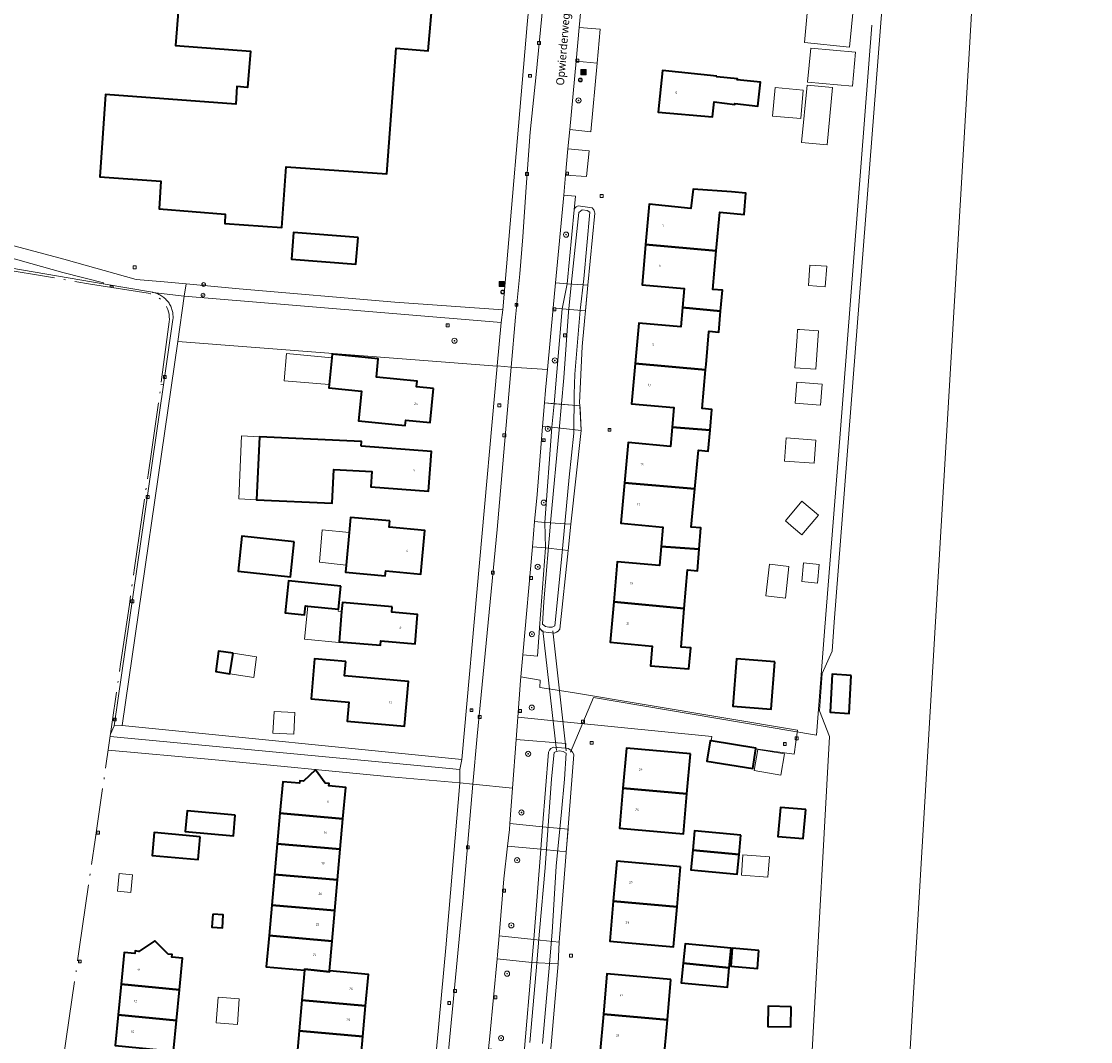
# Model space of a CAD drawing. Header units: metres. Extents: x 253733 to 254887, y 592782 to 593713.
# Tile 24 of 27: x 254194 to 254361, y 593381 to 593540. Entities that reach past the tile are written whole.
import ezdxf
from ezdxf.enums import TextEntityAlignment as Align

# ---------------------------------------------------------------- set-up
doc = ezdxf.new("R2010")
doc.units = ezdxf.units.M
doc.linetypes.add('AL-NAP_LIJN', pattern=[15.25, 12, -1.5, 0.25, -1.5])
for name, color, linetype, lineweight in [('B-WE-GR-BEPLANTING_CULTUUR_BODEMBEDEKKER-GV', 6, 'Continuous', 18), ('B-WE-GR-BOOM-S', 5, 'Continuous', 25), ('B-WE-GR-GROENVOORZIENING-GV', 6, 'Continuous', 18), ('B-WE-IE-MEUBILAIR_WEGMEUBILAIR-S', 6, 'Continuous', 25), ('B-WE-KW-KUNSTWERK_DEK-GV', 6, 'Continuous', 18), ('B-WE-KW-KUNSTWERK_DUIKER-G', 6, 'Continuous', 18), ('B-WE-OG-BEBOUWING-GV', 2, 'Continuous', 35), ('B-WE-OG-BEBOUWING-T18', 6, 'Continuous', 18), ('B-WE-OG-BEBOUWING_LUIFEL-GV', 2, 'Continuous', 18), ('B-WE-OG-BEBOUWING_OVERBOUWING-GV', 2, 'Continuous', 18), ('B-WE-OG-TERREIN_CULTUURSCHEIDING-GV', 5, 'Continuous', 18), ('B-WE-OG-TERREIN_ERF-GV', 5, 'Continuous', 18), ('B-WE-OG-TOPOGRAFIE-T18', 7, 'Continuous', 18), ('B-WE-OG-WATER-GV', 5, 'Continuous', 18), ('B-WE-OG-WATER_SLOOT-GV', 5, 'Continuous', 18), ('B-WE-RI-GWA_KOLK-S', 6, 'Continuous', 25), ('B-WE-RI-GWA_RIOOLPUT-S', 6, 'Continuous', 25), ('B-WE-VH-VERHARDING_GESLOTEN-GV', 5, 'Continuous', 18), ('B-WE-VH-VERHARDING_OPEN-GV', 5, 'Continuous', 18), ('B-WE-VW-AFSLUITPAAL-S', 5, 'Continuous', 25), ('X-XX-AL-NAP-G', 7, 'AL-NAP_LIJN', 18)]:
    doc.layers.add(name, color=color, linetype=linetype, lineweight=lineweight)
doc.styles.add('NLCS-ISO', font='NLCS-ISO.ttf')
doc.styles.add('NLCS-ISO-M200-T18', font='NLCS-ISO.ttf', dxfattribs={"height": 0.36})
doc.styles.add('Roelofs', font='segoeui.ttf', dxfattribs={"height": 1.8})

# ---------------------------------------------------------------- blocks, each defined once
blk = doc.blocks.new('SIE-WEG_AFVALBAK-SO')
at = {"linetype": 'ByBlock', "lineweight": 18}
h = blk.add_hatch(color=0, dxfattribs=at)
h.dxf.hatch_style = 1
h.paths.add_polyline_path([(-1.5, -1.5), (1.5, -1.5), (1.5, 1.5), (-1.5, 1.5)])
at = {"color": 0, "linetype": 'ByBlock', "lineweight": 18}
for points in [[(-2, -2), (2, -2), (2, 2), (-2, 2)], [(-1.5, -1.5), (1.5, -1.5), (1.5, 1.5), (-1.5, 1.5)]]:
    blk.add_lwpolyline(points, close=True, dxfattribs=at)
blk = doc.blocks.new('SIE-WEG_VERKEERSBORD-SO')
at = {"color": 0, "linetype": 'ByBlock', "lineweight": 18}
blk.add_lwpolyline([(-1.125, -1.125), (1.125, -1.125), (1.125, 1.125), (-1.125, 1.125)], close=True, dxfattribs=at)
at = {"color": 0, "linetype": 'ByBlock', "lineweight": 18, "style": 'NLCS-ISO'}
blk.add_text('vb', height=1.5, dxfattribs=at).set_placement((0, 0), align=Align.MIDDLE_CENTER)
blk = doc.blocks.new('SIE-WEG_PAAL_VERKEERSBORD-SO')
at = {"color": 0, "linetype": 'ByBlock', "lineweight": 18}
blk.add_circle((0, 0), 1.5, dxfattribs=at)
at = {"color": 0, "linetype": 'ByBlock', "lineweight": 18, "style": 'NLCS-ISO'}
blk.add_text('vb', height=1.5, dxfattribs=at).set_placement((0, 0.13), align=Align.MIDDLE_CENTER)
blk = doc.blocks.new('SVW-AFSLUITPAAL-SO')
at = {"lineweight": 18}
blk.add_circle((0, 0), 1.5, dxfattribs=at)
at = {"lineweight": 18, "style": 'NLCS-ISO'}
blk.add_text('af', height=1.8, dxfattribs=at).set_placement((0, 0), align=Align.MIDDLE_CENTER)
blk = doc.blocks.new('SRI-KOLK-SO')
at = {"color": 0, "linetype": 'ByBlock', "lineweight": 18}
blk.add_lwpolyline([(-1.125, -1.125), (1.125, -1.125), (1.125, 1.125), (-1.125, 1.125)], close=True, dxfattribs=at)
at = {"color": 0, "linetype": 'ByBlock', "lineweight": 18, "style": 'NLCS-ISO'}
blk.add_text('k', height=1.5, dxfattribs=at).set_placement((0, 0), align=Align.MIDDLE_CENTER)
blk = doc.blocks.new('SRI-PUT_INSPECTIEPUT_RIOOLPUT-SO')
at = {"color": 0, "linetype": 'ByBlock', "lineweight": 18}
blk.add_lwpolyline([(-1.12, -1.12), (1.12, -1.12), (1.12, 1.12), (-1.12, 1.12)], close=True, dxfattribs=at)
at = {"color": 0, "linetype": 'ByBlock', "lineweight": 18, "style": 'NLCS-ISO'}
blk.add_text('r', height=1.5, dxfattribs=at).set_placement((0, 0.28), align=Align.MIDDLE_CENTER)
blk = doc.blocks.new('SGR-BOOM_01-SO')
at = {"linetype": 'ByBlock', "lineweight": 18}
h = blk.add_hatch(color=0, dxfattribs=at)
h.dxf.hatch_style = 1
edge = h.paths.add_edge_path()
edge.add_arc((0, 0), 0.25, 0, 360)
at = {"color": 0, "linetype": 'ByBlock', "lineweight": 18}
for radius in [2, 0.25]:
    blk.add_circle((0, 0), radius, dxfattribs=at)

msp = doc.modelspace()

# ---------------------------------------------------------------- linework, layer by layer
at = {"layer": 'B-WE-GR-BEPLANTING_CULTUUR_BODEMBEDEKKER-GV', "flags": 128}
msp.add_lwpolyline([(254173.582, 593508.388), (254171.601, 593508.965), (254169.637, 593509.599), (254167.111, 593510.143), (254164.572, 593510.624), (254163.877, 593510.764), (254163.294, 593506.498), (254163.938, 593506.41), (254174.036, 593504.775), (254206.618, 593499.203), (254206.667, 593499.374), (254200.297, 593500.963), (254195.331, 593502.396), (254185.806, 593505.053), (254180.724, 593506.255)], close=True, dxfattribs=at)
at = {"layer": 'B-WE-GR-GROENVOORZIENING-GV', "flags": 128}
for points in [[(254279.21, 593499.203), (254277.377, 593499.374), (254277.009, 593495.425), (254278.442, 593495.291)], [(254268.889, 593493.174), (254219.31, 593497.268), (254218.291, 593490.199), (254268.273, 593486.331), (254268.274, 593486.343)], [(254277.183, 593480.444), (254275.649, 593480.569), (254275.349, 593476.876), (254276.783, 593476.76)], [(254275.714, 593461.868), (254274.112, 593462.01), (254273.763, 593458.06), (254275.798, 593457.88)]]:
    msp.add_lwpolyline(points, close=True, dxfattribs=at)
at = {"layer": 'B-WE-KW-KUNSTWERK_DEK-GV', "flags": 128}
for points in [[(254277.009, 593495.425), (254278.442, 593495.291), (254282.07, 593494.987), (254282.432, 593498.994), (254279.21, 593499.203), (254277.377, 593499.374)], [(254275.649, 593480.569), (254275.349, 593476.876), (254276.783, 593476.76), (254281.388, 593476.23), (254281.206, 593480.133), (254280.036, 593480.212)], [(254273.763, 593458.06), (254275.798, 593457.88), (254279.351, 593457.472), (254279.774, 593461.577), (254275.714, 593461.868), (254274.112, 593462.01)], [(254275.078, 593410.727), (254279.067, 593410.29), (254279.348, 593413.858), (254275.354, 593414.247)], [(254273.688, 593393.014), (254277.784, 593392.78), (254277.956, 593396.177), (254273.969, 593396.594)]]:
    msp.add_lwpolyline(points, close=True, dxfattribs=at)
at = {"layer": 'B-WE-KW-KUNSTWERK_DUIKER-G', "flags": 128}
for points in [[(254326.855, 593539.685), (254321.83, 593475.067), (254319.529, 593445.476), (254318.213, 593428.556), (254283.327, 593434.445), (254279.709, 593425.884)], [(254275.416, 593444.958), (254277.511, 593426.182)], [(254276.937, 593444.891), (254279.033, 593426.115)]]:
    msp.add_lwpolyline(points, dxfattribs=at)
at = {"layer": 'B-WE-OG-BEBOUWING-GV', "flags": 128}
msp.add_lwpolyline([(254218.976, 593549.637), (254217.944, 593536.512), (254229.647, 593535.587), (254229.227, 593529.911), (254227.55, 593530.072), (254227.357, 593527.321), (254207.006, 593528.816), (254206.114, 593515.936), (254215.665, 593515.271), (254215.365, 593510.919), (254225.689, 593510.115), (254225.639, 593508.661), (254234.587, 593508.002), (254235.254, 593517.505), (254250.997, 593516.398), (254252.465, 593536.074), (254257.45, 593535.643), (254258.641, 593549.436)], dxfattribs=at)
for points in [[(254302.6, 593531.71), (254294.13, 593532.6), (254293.44, 593526.09), (254301.92, 593525.31), (254302.21, 593527.66), (254305.43, 593527.27), (254305.45, 593527.42), (254309.04, 593526.98), (254309.44, 593530.74), (254305.81, 593531.12), (254305.83, 593531.26), (254302.59, 593531.6)], [(254291.48, 593505.371), (254302.525, 593504.379), (254303.08, 593510.42), (254306.875, 593510.074), (254307.175, 593513.374), (254304.91, 593513.58), (254298.89, 593514.01), (254298.57, 593510.97), (254292.03, 593511.67)], [(254246.491, 593506.476), (254236.383, 593507.259), (254236.06, 593503.081), (254246.167, 593502.298)], [(254302.525, 593504.379), (254291.48, 593505.371), (254290.93, 593499.06), (254297.52, 593498.48), (254297.25, 593495.48), (254303.21, 593494.92), (254303.5, 593498.19), (254301.97, 593498.33)], [(254303.21, 593494.92), (254297.25, 593495.48), (254296.99, 593492.47), (254290.4, 593493.05), (254289.83, 593486.742), (254300.85, 593485.75), (254300.925, 593486.588), (254301.379, 593491.676), (254301.39, 593491.8), (254302.93, 593491.66)], [(254258.297, 593482.826), (254255.643, 593483.093), (254255.729, 593483.947), (254249.371, 593484.586), (254249.663, 593487.457), (254242.435, 593488.192), (254242.376, 593487.607), (254241.955, 593483.471), (254241.899, 593482.922), (254247.03, 593482.4), (254246.564, 593477.762), (254253.861, 593477.029), (254253.947, 593477.889), (254257.763, 593477.506)], [(254300.85, 593485.75), (254289.83, 593486.742), (254289.27, 593480.43), (254295.91, 593479.83), (254295.64, 593476.77), (254301.55, 593476.29), (254301.85, 593479.56), (254300.31, 593479.7)], [(254301.55, 593476.29), (254295.64, 593476.77), (254295.37, 593473.75), (254288.73, 593474.35), (254288.16, 593468.041), (254299.16, 593467.12), (254299.73, 593473.17), (254301.26, 593473.02)], [(254247, 593473.803), (254247.055, 593474.53), (254231.067, 593475.276), (254230.606, 593465.409), (254242.458, 593464.856), (254242.704, 593470.13), (254248.653, 593469.815), (254248.472, 593467.432), (254257.525, 593466.745), (254257.998, 593472.969)], [(254299.16, 593467.12), (254288.16, 593468.041), (254287.59, 593461.73), (254294.17, 593461.13), (254293.9, 593458.12), (254299.86, 593457.7), (254300.13, 593460.99), (254298.6, 593461.14)], [(254251.454, 593462.089), (254245.328, 593462.645), (254245.112, 593460.26), (254244.651, 593455.184), (254244.552, 593454.09), (254250.753, 593453.528), (254250.82, 593454.269), (254256.319, 593453.771), (254256.939, 593460.614), (254251.367, 593461.119)], [(254236.491, 593458.828), (254228.299, 593459.689), (254227.724, 593454.22), (254235.916, 593453.359)], [(254299.86, 593457.7), (254293.9, 593458.12), (254293.62, 593455.11), (254287.04, 593455.71), (254286.49, 593449.416), (254297.53, 593448.38), (254298.04, 593454.42), (254299.58, 593454.29)], [(254243.793, 593451.893), (254235.619, 593452.736), (254235.101, 593447.712), (254238.105, 593447.402), (254238.251, 593448.82), (254238.663, 593448.778), (254243.421, 593448.287)], [(254251.838, 593448.679), (254244.051, 593449.347), (254243.927, 593447.903), (254243.523, 593443.19), (254250.014, 593442.633), (254250.074, 593443.323), (254255.421, 593442.864), (254255.816, 593447.471), (254251.764, 593447.819)], [(254297.53, 593448.38), (254286.49, 593449.416), (254285.94, 593443.1), (254292.51, 593442.5), (254292.23, 593439.44), (254298.21, 593438.93), (254298.55, 593442.22), (254297.02, 593442.35)], [(254226.969, 593441.392), (254224.69, 593441.73), (254224.251, 593438.519), (254226.452, 593438.167)], [(254244.563, 593440.086), (254239.702, 593440.511), (254239.154, 593434.235), (254245.052, 593433.72), (254244.795, 593430.775), (254253.766, 593429.991), (254254.375, 593436.97), (254244.367, 593437.844)], [(254311.697, 593440.047), (254305.668, 593440.515), (254305.091, 593433.086), (254311.12, 593432.618)], [(254323.647, 593437.929), (254320.668, 593438.101), (254320.325, 593432.143), (254323.289, 593431.964)], [(254301.737, 593427.671), (254301.59, 593427.695), (254301.074, 593424.522), (254308.22, 593423.36), (254308.719, 593426.43), (254308.736, 593426.533)], [(254298.503, 593425.655), (254288.485, 593426.535), (254287.933, 593420.266), (254297.946, 593419.381)], [(254241.362, 593421.083), (254239.839, 593423.125), (254237.987, 593421.383), (254237.389, 593421.436), (254237.354, 593421.038), (254234.714, 593421.272), (254234.279, 593416.362), (254244.129, 593415.49), (254244.565, 593420.398), (254241.925, 593420.632), (254241.96, 593421.03)], [(254297.946, 593419.381), (254287.933, 593420.266), (254287.381, 593413.996), (254297.389, 593413.108)], [(254227.298, 593416.066), (254219.75, 593416.741), (254219.458, 593413.479), (254227.006, 593412.804)], [(254244.129, 593415.49), (254234.279, 593416.362), (254233.854, 593411.574), (254243.705, 593410.704)], [(254316.538, 593416.914), (254312.567, 593417.266), (254312.165, 593412.725), (254316.135, 593412.373)], [(254221.819, 593412.68), (254214.608, 593413.345), (254214.277, 593409.754), (254221.488, 593409.089)], [(254306.38, 593412.932), (254299.136, 593413.617), (254298.847, 593410.56), (254306.091, 593409.874)], [(254243.705, 593410.704), (254233.854, 593411.574), (254233.428, 593406.779), (254243.279, 593405.904)], [(254306.091, 593409.874), (254298.847, 593410.56), (254298.558, 593407.502), (254305.802, 593406.817)], [(254296.953, 593407.983), (254286.951, 593408.858), (254286.403, 593402.588), (254296.405, 593401.713)], [(254243.279, 593405.904), (254233.428, 593406.779), (254233.003, 593401.99), (254242.854, 593401.119)], [(254296.405, 593401.713), (254286.403, 593402.588), (254285.854, 593396.318), (254295.856, 593395.443)], [(254242.854, 593401.119), (254233.003, 593401.99), (254232.578, 593397.2), (254242.429, 593396.328)], [(254223.755, 593400.539), (254223.648, 593398.531), (254225.28, 593398.444), (254225.386, 593400.452)], [(254216.802, 593394.292), (254214.697, 593396.407), (254212.219, 593394.736), (254211.622, 593394.794), (254211.583, 593394.396), (254209.919, 593394.557), (254209.438, 593389.599), (254218.544, 593388.714), (254219.025, 593393.674), (254217.361, 593393.835), (254217.4, 593394.234)], [(254242.429, 593396.328), (254232.578, 593397.2), (254232.147, 593392.339), (254238.133, 593391.808), (254238.145, 593391.938), (254242.006, 593391.552), (254242.017, 593391.681)], [(254304.863, 593395.219), (254297.638, 593395.921), (254297.341, 593392.867), (254304.567, 593392.165)], [(254309.204, 593394.885), (254305.017, 593395.236), (254304.779, 593392.399), (254308.966, 593392.048)], [(254304.567, 593392.165), (254297.341, 593392.867), (254297.045, 593389.813), (254304.27, 593389.111)], [(254242.006, 593391.552), (254238.145, 593391.938), (254238.133, 593391.808), (254237.715, 593387.091), (254247.681, 593386.211), (254248.118, 593391.14), (254242.017, 593391.681)], [(254295.426, 593390.326), (254285.41, 593391.198), (254284.864, 593384.919), (254294.879, 593384.046)], [(254218.544, 593388.714), (254209.438, 593389.599), (254208.972, 593384.79), (254218.078, 593383.909)], [(254247.681, 593386.211), (254237.715, 593387.091), (254237.29, 593382.302), (254247.256, 593381.423)], [(254314.247, 593386.08), (254310.659, 593386.137), (254310.609, 593382.988), (254314.197, 593382.931)], [(254218.078, 593383.909), (254208.972, 593384.79), (254208.507, 593380), (254217.613, 593379.114)], [(254294.879, 593384.046), (254284.864, 593384.919), (254284.317, 593378.641), (254294.333, 593377.769)], [(254247.256, 593381.423), (254237.29, 593382.302), (254236.865, 593377.512), (254246.83, 593376.633)]]:
    msp.add_lwpolyline(points, close=True, dxfattribs=at)
at = {"layer": 'B-WE-OG-BEBOUWING_LUIFEL-GV', "flags": 128}
for points in [[(254231.067, 593475.276), (254228.261, 593475.428), (254227.829, 593465.556), (254230.606, 593465.409)], [(254245.112, 593460.26), (254240.905, 593460.716), (254240.45, 593455.647), (254244.651, 593455.184)], [(254243.927, 593447.903), (254243.39, 593447.958), (254243.421, 593448.287), (254238.663, 593448.778), (254238.121, 593443.619), (254243.513, 593443.062), (254243.523, 593443.19)]]:
    msp.add_lwpolyline(points, close=True, dxfattribs=at)
at = {"layer": 'B-WE-OG-BEBOUWING_OVERBOUWING-GV', "flags": 128}
for points in [[(254242.376, 593487.607), (254235.306, 593488.3), (254234.918, 593484.013), (254241.955, 593483.471)], [(254226.969, 593441.392), (254226.452, 593438.167), (254230.17, 593437.571), (254230.609, 593440.853)], [(254233.358, 593432.294), (254233.173, 593428.903), (254236.439, 593428.724), (254236.625, 593432.115)], [(254312.641, 593422.331), (254313.186, 593425.671), (254309.013, 593426.341), (254308.46, 593423.014)], [(254310.614, 593406.36), (254310.858, 593409.52), (254306.697, 593409.835), (254306.451, 593406.681)], [(254211.223, 593406.733), (254209.105, 593406.924), (254208.853, 593404.133), (254210.971, 593403.942)], [(254227.916, 593387.308), (254224.61, 593387.563), (254224.304, 593383.551), (254227.659, 593383.279)]]:
    msp.add_lwpolyline(points, close=True, dxfattribs=at)
at = {"layer": 'B-WE-OG-TERREIN_CULTUURSCHEIDING-GV', "flags": 128}
for points in [[(254283.874, 593533.724), (254280.608, 593534.055), (254279.612, 593523.368), (254282.91, 593522.987)], [(254282.62, 593520.016), (254279.328, 593520.322), (254278.947, 593516.229), (254282.25, 593515.98)], [(254280.288, 593510.782), (254280.488, 593512.931), (254278.656, 593513.102), (254277.377, 593499.374), (254279.21, 593499.203)], [(254278.442, 593495.291), (254277.009, 593495.425), (254276.11, 593485.773), (254275.809, 593482.544), (254275.649, 593480.569), (254277.183, 593480.444)], [(254276.783, 593476.76), (254275.349, 593476.876), (254274.485, 593466.228), (254274.112, 593462.01), (254275.714, 593461.868)], [(254275.798, 593457.88), (254273.763, 593458.06), (254272.267, 593441.15), (254274.549, 593440.948), (254274.876, 593445.383)], [(254274.976, 593437.199), (254271.961, 593437.693), (254271.911, 593437.126), (254271.481, 593431.373), (254279.25, 593430.582), (254301.831, 593428.337), (254301.737, 593427.671), (254308.736, 593426.533), (254308.719, 593426.43), (254314.688, 593425.589), (254315.234, 593429.327), (254280.013, 593435.257), (254274.902, 593436.036)], [(254278.948, 593426.521), (254279.011, 593427.253), (254271.221, 593427.906), (254270.652, 593420.299), (254270.237, 593414.748), (254275.354, 593414.247), (254276.269, 593425.907), (254276.417, 593426.236), (254276.657, 593426.476), (254277.069, 593426.677)], [(254275.078, 593410.727), (254269.877, 593411.188), (254269.311, 593406.094), (254268.55, 593397.148), (254273.969, 593396.594)], [(254273.688, 593393.014), (254268.24, 593393.577), (254267.095, 593381.44), (254266.918, 593379.492), (254272.468, 593378.894)]]:
    msp.add_lwpolyline(points, close=True, dxfattribs=at)
at = {"layer": 'B-WE-OG-TERREIN_ERF-GV', "flags": 128}
for points in [[(254314.309, 593319.997), (254317.693, 593382.06), (254320.253, 593428.377), (254318.694, 593432.357), (254319.068, 593438.242), (254320.652, 593441.701), (254320.966, 593446.236), (254330.136, 593564.223)], [(254332.792, 593378.542), (254342.114, 593536.116), (254342.864, 593548.797), (254361.08, 593553.119), (254360.983, 593561.165), (254360.219, 593563.065), (254336.377, 593564.08), (254330.136, 593564.223), (254320.966, 593446.236), (254320.652, 593441.701), (254319.068, 593438.242), (254318.694, 593432.357), (254320.253, 593428.377), (254317.693, 593382.06), (254314.309, 593319.997)], [(254258.641, 593549.436), (254257.45, 593535.643), (254252.465, 593536.074), (254250.997, 593516.398), (254235.254, 593517.505), (254234.587, 593508.002), (254225.639, 593508.661), (254225.689, 593510.115), (254215.365, 593510.919), (254215.665, 593515.271), (254206.114, 593515.936), (254207.006, 593528.816), (254227.357, 593527.321), (254227.55, 593530.072), (254229.227, 593529.911), (254229.647, 593535.587), (254217.944, 593536.512), (254218.976, 593549.637)], [(254172.214, 593544.747), (254171.605, 593536.844), (254169.661, 593519.552), (254169.535, 593519.381), (254169.433, 593519.26), (254169.326, 593519.144), (254169.214, 593519.034), (254169.095, 593518.93), (254168.972, 593518.832), (254168.843, 593518.74), (254168.711, 593518.655), (254168.605, 593518.595), (254167.876, 593511.958), (254168.396, 593511.813), (254182.082, 593507.969), (254200.464, 593503.042), (254211.791, 593499.883), (254216.166, 593499.536), (254219.59, 593499.215), (254227.901, 593498.435), (254252.235, 593496.352), (254269.132, 593495.112), (254272.927, 593539.798), (254273.545, 593546.014)], [(254281.518, 593543.827), (254281.098, 593539.32), (254284.351, 593539.032), (254283.874, 593533.724), (254282.91, 593522.987), (254279.612, 593523.368), (254279.328, 593520.322), (254282.62, 593520.016), (254282.25, 593515.98), (254278.947, 593516.229), (254278.656, 593513.102), (254280.488, 593512.931), (254280.288, 593510.782), (254280.399, 593511.049), (254280.63, 593511.245), (254280.939, 593511.387), (254283.096, 593511.095), (254283.374, 593510.773), (254283.481, 593510.461), (254283.53, 593510.255), (254282.432, 593498.994), (254281.566, 593489.405), (254281.136, 593480.59), (254281.257, 593479.797), (254281.388, 593476.23), (254279.774, 593461.577), (254279.351, 593457.472), (254278.048, 593445.146), (254277.806, 593444.845), (254277.548, 593444.693), (254277.197, 593444.553), (254275.465, 593444.764), (254275.241, 593444.889), (254275.009, 593445.139), (254274.876, 593445.383), (254274.549, 593440.948), (254272.267, 593441.15), (254271.961, 593437.693), (254274.976, 593437.199), (254274.902, 593436.036), (254280.013, 593435.257), (254315.234, 593429.327), (254314.688, 593425.589), (254308.719, 593426.43), (254308.22, 593423.36), (254301.074, 593424.522), (254301.59, 593427.695), (254301.737, 593427.671), (254301.831, 593428.337), (254279.25, 593430.582), (254271.481, 593431.373), (254271.221, 593427.906), (254279.011, 593427.253), (254278.948, 593426.521), (254279.378, 593426.485), (254279.775, 593426.245), (254280.051, 593425.924), (254280.268, 593425.545), (254277.956, 593396.177), (254277.784, 593392.78), (254269.275, 593294.352)], [(254260.216, 593395.311), (254262.39, 593421.086), (254251.619, 593422.07), (254223.607, 593424.76), (254207.418, 593426.235)], [(254236.44, 593372.722), (254237.29, 593382.302), (254237.715, 593387.091), (254238.133, 593391.808), (254232.147, 593392.339), (254232.578, 593397.2), (254233.003, 593401.99), (254233.428, 593406.779), (254233.854, 593411.574), (254234.279, 593416.362), (254234.714, 593421.272), (254237.354, 593421.038), (254237.389, 593421.436), (254237.987, 593421.383), (254239.839, 593423.125), (254241.362, 593421.083), (254241.96, 593421.03), (254241.925, 593420.632), (254244.565, 593420.398), (254244.129, 593415.49), (254243.705, 593410.704), (254243.279, 593405.904), (254242.854, 593401.119), (254242.429, 593396.328), (254242.017, 593391.681), (254248.118, 593391.14), (254247.681, 593386.211), (254247.256, 593381.423), (254246.83, 593376.633)], [(254208.507, 593380), (254208.972, 593384.79), (254209.438, 593389.599), (254209.919, 593394.557), (254211.583, 593394.396), (254211.622, 593394.794), (254212.219, 593394.736), (254214.697, 593396.407), (254216.802, 593394.292), (254217.4, 593394.234), (254217.361, 593393.835), (254219.025, 593393.674), (254218.544, 593388.714), (254218.078, 593383.909), (254217.613, 593379.114)], [(254199.616, 593372.41), (254197.135, 593354.137), (254195.609, 593344.804), (254195.336, 593343.134), (254219.384, 593341), (254219.588, 593344.357), (254221.076, 593344.267), (254221.146, 593345.415), (254223.732, 593345.257), (254223.458, 593340.752), (254224.614, 593340.592), (254224.229, 593335.891), (254225.771, 593335.727), (254225.391, 593331.43), (254254.143, 593329.051), (254260.216, 593395.311)]]:
    msp.add_lwpolyline(points, dxfattribs=at)
for points in [[(254316.309, 593536.944), (254316.921, 593543.292), (254323.999, 593542.609), (254323.386, 593536.261)], [(254316.817, 593530.753), (254317.299, 593536.068), (254324.316, 593535.432), (254323.835, 593530.117)], [(254305.45, 593527.42), (254305.43, 593527.27), (254302.21, 593527.66), (254301.92, 593525.31), (254293.44, 593526.09), (254294.13, 593532.6), (254302.6, 593531.71), (254302.59, 593531.6), (254305.83, 593531.26), (254305.81, 593531.12), (254309.44, 593530.74), (254309.04, 593526.98)], [(254311.323, 593525.452), (254311.717, 593529.901), (254316.135, 593529.51), (254315.741, 593525.061)], [(254315.88, 593521.32), (254316.72, 593530.28), (254320.71, 593529.91), (254319.88, 593520.96)], [(254292.23, 593439.44), (254292.51, 593442.5), (254285.94, 593443.1), (254286.49, 593449.416), (254287.04, 593455.71), (254293.62, 593455.11), (254293.9, 593458.12), (254294.17, 593461.13), (254287.59, 593461.73), (254288.16, 593468.041), (254288.73, 593474.35), (254295.37, 593473.75), (254295.64, 593476.77), (254295.91, 593479.83), (254289.27, 593480.43), (254289.83, 593486.742), (254290.4, 593493.05), (254296.99, 593492.47), (254297.25, 593495.48), (254297.52, 593498.48), (254290.93, 593499.06), (254291.48, 593505.371), (254292.03, 593511.67), (254298.57, 593510.97), (254298.89, 593514.01), (254304.91, 593513.58), (254307.175, 593513.374), (254306.875, 593510.074), (254303.08, 593510.42), (254302.525, 593504.379), (254301.97, 593498.33), (254303.5, 593498.19), (254303.21, 593494.92), (254302.93, 593491.66), (254301.39, 593491.8), (254301.379, 593491.676), (254300.925, 593486.588), (254300.85, 593485.75), (254300.31, 593479.7), (254301.85, 593479.56), (254301.55, 593476.29), (254301.26, 593473.02), (254299.73, 593473.17), (254299.16, 593467.12), (254298.6, 593461.14), (254300.13, 593460.99), (254299.86, 593457.7), (254299.58, 593454.29), (254298.04, 593454.42), (254297.53, 593448.38), (254297.02, 593442.35), (254298.55, 593442.22), (254298.21, 593438.93)], [(254246.491, 593506.476), (254246.167, 593502.298), (254236.06, 593503.081), (254236.383, 593507.259)], [(254316.927, 593498.941), (254317.164, 593502.14), (254319.811, 593501.944), (254319.574, 593498.745)], [(254314.834, 593486.078), (254315.161, 593490.913), (254315.238, 593492.055), (254315.59, 593492.031), (254318.493, 593491.835), (254318.089, 593485.858)], [(254268.273, 593486.331), (254218.291, 593490.199), (254209.622, 593430.071), (254262.728, 593424.787)], [(254246.564, 593477.762), (254247.03, 593482.4), (254241.899, 593482.922), (254241.955, 593483.471), (254234.918, 593484.013), (254235.306, 593488.3), (254242.376, 593487.607), (254242.435, 593488.192), (254249.663, 593487.457), (254249.371, 593484.586), (254255.729, 593483.947), (254255.643, 593483.093), (254258.297, 593482.826), (254257.763, 593477.506), (254253.947, 593477.889), (254253.861, 593477.029)], [(254314.889, 593480.538), (254315.153, 593483.824), (254319.107, 593483.506), (254318.843, 593480.22)], [(254242.704, 593470.13), (254242.458, 593464.856), (254230.606, 593465.409), (254231.067, 593475.276), (254247.055, 593474.53), (254247, 593473.803), (254257.998, 593472.969), (254257.525, 593466.745), (254248.472, 593467.432), (254248.653, 593469.815)], [(254313.183, 593471.474), (254313.439, 593475.082), (254318.092, 593474.753), (254317.836, 593471.144)], [(254313.33, 593462.118), (254315.934, 593465.187), (254318.499, 593463.011), (254315.895, 593459.942), (254314.603, 593461.038)], [(254245.328, 593462.645), (254251.454, 593462.089), (254251.367, 593461.119), (254256.939, 593460.614), (254256.319, 593453.771), (254250.82, 593454.269), (254250.753, 593453.528), (254244.552, 593454.09), (254244.651, 593455.184), (254245.112, 593460.26)], [(254235.916, 593453.359), (254227.724, 593454.22), (254228.299, 593459.689), (254236.491, 593458.828)], [(254310.303, 593450.362), (254310.864, 593455.345), (254313.868, 593454.983), (254313.332, 593450.021)], [(254315.909, 593452.609), (254316.163, 593455.52), (254318.629, 593455.283), (254318.359, 593452.373)], [(254243.793, 593451.893), (254243.421, 593448.287), (254238.663, 593448.778), (254238.251, 593448.82), (254238.105, 593447.402), (254235.101, 593447.712), (254235.619, 593452.736)], [(254243.927, 593447.903), (254244.051, 593449.347), (254251.838, 593448.679), (254251.764, 593447.819), (254255.816, 593447.471), (254255.421, 593442.864), (254250.074, 593443.323), (254250.014, 593442.633), (254243.523, 593443.19)], [(254230.609, 593440.853), (254230.17, 593437.571), (254226.452, 593438.167), (254224.251, 593438.519), (254224.69, 593441.73), (254226.969, 593441.392)], [(254254.375, 593436.97), (254253.766, 593429.991), (254244.795, 593430.775), (254245.052, 593433.72), (254239.154, 593434.235), (254239.702, 593440.511), (254244.563, 593440.086), (254244.367, 593437.844)], [(254305.091, 593433.086), (254305.668, 593440.515), (254311.697, 593440.047), (254311.12, 593432.618)], [(254323.289, 593431.964), (254320.325, 593432.143), (254320.668, 593438.101), (254323.647, 593437.929)], [(254233.358, 593432.294), (254236.625, 593432.115), (254236.439, 593428.724), (254233.173, 593428.903)], [(254297.946, 593419.381), (254297.389, 593413.108), (254287.381, 593413.996), (254287.933, 593420.266), (254288.485, 593426.535), (254298.503, 593425.655)], [(254308.46, 593423.014), (254309.013, 593426.341), (254313.186, 593425.671), (254312.641, 593422.331)], [(254219.458, 593413.479), (254219.75, 593416.741), (254227.298, 593416.066), (254227.006, 593412.804)], [(254312.165, 593412.725), (254312.567, 593417.266), (254316.538, 593416.914), (254316.135, 593412.373)], [(254214.277, 593409.754), (254214.608, 593413.345), (254221.819, 593412.68), (254221.488, 593409.089)], [(254305.802, 593406.817), (254298.558, 593407.502), (254298.847, 593410.56), (254299.136, 593413.617), (254306.38, 593412.932), (254306.091, 593409.874)], [(254306.451, 593406.681), (254306.697, 593409.835), (254310.858, 593409.52), (254310.614, 593406.36)], [(254295.856, 593395.443), (254285.854, 593396.318), (254286.403, 593402.588), (254286.951, 593408.858), (254296.953, 593407.983), (254296.405, 593401.713)], [(254210.971, 593403.942), (254208.853, 593404.133), (254209.105, 593406.924), (254211.223, 593406.733)], [(254223.755, 593400.539), (254225.386, 593400.452), (254225.28, 593398.444), (254223.648, 593398.531)], [(254304.567, 593392.165), (254304.27, 593389.111), (254297.045, 593389.813), (254297.341, 593392.867), (254297.638, 593395.921), (254304.863, 593395.219)], [(254309.204, 593394.885), (254308.966, 593392.048), (254304.779, 593392.399), (254305.017, 593395.236)], [(254295.426, 593390.326), (254294.879, 593384.046), (254294.333, 593377.769), (254284.317, 593378.641), (254284.864, 593384.919), (254285.41, 593391.198)], [(254224.304, 593383.551), (254224.61, 593387.563), (254227.916, 593387.308), (254227.659, 593383.279)], [(254310.659, 593386.137), (254314.247, 593386.08), (254314.197, 593382.931), (254310.609, 593382.988)]]:
    msp.add_lwpolyline(points, close=True, dxfattribs=at)
at = {"layer": 'B-WE-OG-WATER-GV', "flags": 128}
msp.add_lwpolyline([(254282.335, 593510.684), (254281.544, 593510.78), (254281.022, 593510.353), (254279.915, 593500), (254279.399, 593494.823), (254278.684, 593484.483), (254277.974, 593476.372), (254276.661, 593462.398), (254275.537, 593449.416), (254275.319, 593445.957), (254275.793, 593445.586), (254276.314, 593445.472), (254276.837, 593445.484), (254277.266, 593445.676), (254278.32, 593456.071), (254279.521, 593468.952), (254280.256, 593475.809), (254280.314, 593481.941), (254280.422, 593485.04), (254281.233, 593495.1), (254281.827, 593500), (254282.759, 593510.426)], close=True, dxfattribs=at)
msp.add_lwpolyline([(254275.353, 593380.292), (254276.337, 593391.519), (254276.845, 593397.732), (254277.481, 593408.063), (254278.314, 593416.58), (254278.76, 593421.659), (254279.049, 593425.752), (254278.593, 593426.036), (254278.027, 593426.097), (254277.476, 593426.004), (254277.168, 593425.846), (254276.761, 593421.758), (254275.779, 593407.82), (254274.85, 593397.875), (254274.344, 593391.688), (254273.36, 593380.464)], dxfattribs=at)
at = {"layer": 'B-WE-OG-WATER_SLOOT-GV', "flags": 128}
for points in [[(254280.288, 593510.782), (254279.21, 593499.203), (254278.442, 593495.291), (254277.183, 593480.444), (254276.783, 593476.76), (254275.714, 593461.868), (254275.798, 593457.88), (254274.876, 593445.383), (254275.009, 593445.139), (254275.241, 593444.889), (254275.465, 593444.764), (254277.197, 593444.553), (254277.548, 593444.693), (254277.806, 593444.845), (254278.048, 593445.146), (254279.351, 593457.472), (254279.774, 593461.577), (254281.388, 593476.23), (254281.257, 593479.797), (254281.136, 593480.59), (254281.566, 593489.405), (254282.432, 593498.994), (254283.53, 593510.255), (254283.481, 593510.461), (254283.374, 593510.773), (254283.096, 593511.095), (254280.939, 593511.387), (254280.63, 593511.245), (254280.399, 593511.049)], [(254278.32, 593456.071), (254277.266, 593445.676), (254276.837, 593445.484), (254276.314, 593445.472), (254275.793, 593445.586), (254275.319, 593445.957), (254275.537, 593449.416), (254276.661, 593462.398), (254277.974, 593476.372), (254278.684, 593484.483), (254279.399, 593494.823), (254279.915, 593500), (254281.022, 593510.353), (254281.544, 593510.78), (254282.335, 593510.684), (254282.759, 593510.426), (254281.827, 593500), (254281.233, 593495.1), (254280.422, 593485.04), (254280.314, 593481.941), (254280.256, 593475.809), (254279.521, 593468.952)]]:
    msp.add_lwpolyline(points, close=True, dxfattribs=at)
for points in [[(254269.275, 593294.352), (254277.784, 593392.78), (254277.956, 593396.177), (254280.268, 593425.545), (254280.051, 593425.924), (254279.775, 593426.245), (254279.378, 593426.485), (254278.948, 593426.521), (254277.069, 593426.677), (254276.657, 593426.476), (254276.417, 593426.236), (254276.269, 593425.907), (254275.354, 593414.247), (254275.078, 593410.727), (254273.969, 593396.594), (254273.688, 593393.014), (254272.468, 593378.894)], [(254273.36, 593380.464), (254274.344, 593391.688), (254274.85, 593397.875), (254275.779, 593407.82), (254276.761, 593421.758), (254277.168, 593425.846), (254277.476, 593426.004), (254278.027, 593426.097), (254278.593, 593426.036), (254279.049, 593425.752), (254278.76, 593421.659), (254278.314, 593416.58), (254277.481, 593408.063), (254276.845, 593397.732), (254276.337, 593391.519), (254275.353, 593380.292)]]:
    msp.add_lwpolyline(points, dxfattribs=at)
at = {"layer": 'B-WE-RI-GWA_KOLK-S', "linetype": 'ByBlock', "lineweight": 18}
msp.add_lwpolyline([(254208.181, 593498.597), (254208.181, 593498.9), (254207.731, 593498.9), (254207.731, 593498.669)], dxfattribs=at)
at = {"layer": 'B-WE-VH-VERHARDING_GESLOTEN-GV', "flags": 128}
for points in [[(254275.372, 593542.724), (254274.375, 593531.939), (254273.41, 593522.95), (254272.772, 593514.33), (254272.249, 593506.537), (254271.797, 593500.791), (254271.116, 593494.001), (254270.44, 593486.185), (254276.11, 593485.773), (254277.009, 593495.425), (254277.377, 593499.374), (254278.656, 593513.102), (254278.947, 593516.229), (254279.328, 593520.322), (254279.612, 593523.368), (254280.608, 593534.055), (254281.098, 593539.32), (254281.518, 593543.827)], [(254266.918, 593379.492), (254267.095, 593381.44), (254268.24, 593393.577), (254268.298, 593394.187), (254268.55, 593397.148), (254269.311, 593406.094), (254269.877, 593411.188), (254270.165, 593413.782), (254270.237, 593414.748), (254270.652, 593420.299), (254264.473, 593420.918), (254262.858, 593402.65), (254260.062, 593373.166)]]:
    msp.add_lwpolyline(points, dxfattribs=at)
msp.add_lwpolyline([(254273.763, 593458.06), (254274.112, 593462.01), (254274.485, 593466.228), (254275.349, 593476.876), (254275.649, 593480.569), (254275.809, 593482.544), (254276.11, 593485.773), (254270.44, 593486.185), (254268.243, 593460.773), (254265.134, 593428.395), (254264.473, 593420.918), (254270.652, 593420.299), (254271.221, 593427.906), (254271.481, 593431.373), (254271.911, 593437.126), (254271.961, 593437.693), (254272.267, 593441.15)], close=True, dxfattribs=at)
at = {"layer": 'B-WE-VH-VERHARDING_OPEN-GV', "flags": 128}
for points in [[(254273.545, 593546.014), (254272.927, 593539.798), (254269.132, 593495.112), (254268.889, 593493.174), (254268.274, 593486.343), (254270.44, 593486.185), (254271.116, 593494.001), (254271.797, 593500.791), (254272.249, 593506.537), (254272.772, 593514.33), (254273.41, 593522.95), (254274.375, 593531.939), (254275.372, 593542.724)], [(254185.806, 593505.053), (254195.331, 593502.396), (254200.297, 593500.963), (254206.667, 593499.374), (254206.618, 593499.203), (254214.35, 593497.883), (254214.42, 593497.869), (254219.31, 593497.268), (254219.59, 593499.215), (254216.166, 593499.536), (254211.791, 593499.883), (254200.464, 593503.042), (254182.082, 593507.969)], [(254215.664, 593483.427), (254216.053, 593483.379), (254217.537, 593493.634), (254217.552, 593493.81), (254217.558, 593493.987), (254217.556, 593494.164), (254217.546, 593494.341), (254217.528, 593494.517), (254217.502, 593494.692), (254217.469, 593494.865), (254217.427, 593495.038), (254217.378, 593495.207), (254217.321, 593495.375), (254217.257, 593495.54), (254217.185, 593495.701), (254217.106, 593495.86), (254217.02, 593496.014), (254216.927, 593496.165), (254216.827, 593496.311), (254216.721, 593496.453), (254216.609, 593496.589), (254216.49, 593496.72), (254216.366, 593496.846), (254216.236, 593496.966), (254216.101, 593497.08), (254215.961, 593497.188), (254215.816, 593497.29), (254215.666, 593497.385), (254215.513, 593497.473), (254215.355, 593497.554), (254215.195, 593497.627), (254215.031, 593497.694), (254214.864, 593497.752), (254214.694, 593497.804), (254214.523, 593497.847), (254214.42, 593497.869), (254214.35, 593497.883), (254206.618, 593499.203), (254174.036, 593504.775)], [(254207.781, 593428.721), (254208.32, 593430.017), (254216.053, 593483.379)], [(254216.053, 593483.379), (254215.664, 593483.427)], [(254262.728, 593424.787), (254209.622, 593430.071), (254208.32, 593430.017), (254207.781, 593428.721)], [(254207.418, 593426.235), (254223.607, 593424.76), (254251.619, 593422.07), (254262.39, 593421.086), (254262.408, 593423.193), (254207.728, 593428.359)], [(254207.728, 593428.359), (254262.408, 593423.193), (254262.728, 593424.787)]]:
    msp.add_lwpolyline(points, dxfattribs=at)
for points in [[(254284.351, 593539.032), (254281.098, 593539.32), (254280.608, 593534.055), (254283.874, 593533.724)], [(254218.291, 593490.199), (254219.31, 593497.268), (254214.42, 593497.869), (254214.523, 593497.847), (254214.694, 593497.804), (254214.864, 593497.752), (254215.031, 593497.694), (254215.195, 593497.627), (254215.355, 593497.554), (254215.513, 593497.473), (254215.666, 593497.385), (254215.816, 593497.29), (254215.961, 593497.188), (254216.101, 593497.08), (254216.236, 593496.966), (254216.366, 593496.846), (254216.49, 593496.72), (254216.609, 593496.589), (254216.721, 593496.453), (254216.827, 593496.311), (254216.927, 593496.165), (254217.02, 593496.014), (254217.106, 593495.86), (254217.185, 593495.701), (254217.257, 593495.54), (254217.321, 593495.375), (254217.378, 593495.207), (254217.427, 593495.038), (254217.469, 593494.865), (254217.502, 593494.692), (254217.528, 593494.517), (254217.546, 593494.341), (254217.556, 593494.164), (254217.558, 593493.987), (254217.552, 593493.81), (254217.537, 593493.634), (254216.053, 593483.379), (254208.32, 593430.017), (254209.622, 593430.071)], [(254227.901, 593498.435), (254219.59, 593499.215), (254219.31, 593497.268), (254268.889, 593493.174), (254269.132, 593495.112), (254252.235, 593496.352)], [(254277.009, 593495.425), (254278.442, 593495.291), (254282.07, 593494.987), (254282.432, 593498.994), (254279.21, 593499.203), (254277.377, 593499.374)], [(254270.44, 593486.185), (254268.274, 593486.343), (254268.273, 593486.331), (254262.728, 593424.787), (254262.408, 593423.193), (254262.39, 593421.086), (254264.473, 593420.918), (254265.134, 593428.395), (254268.243, 593460.773)], [(254275.349, 593476.876), (254276.783, 593476.76), (254281.388, 593476.23), (254281.206, 593480.133), (254280.036, 593480.212), (254277.183, 593480.444), (254275.649, 593480.569)], [(254273.763, 593458.06), (254275.798, 593457.88), (254279.351, 593457.472), (254279.774, 593461.577), (254275.714, 593461.868), (254274.112, 593462.01)], [(254264.473, 593420.918), (254262.39, 593421.086), (254260.216, 593395.311), (254254.143, 593329.051), (254253.948, 593326.932), (254253.549, 593322.574), (254251.145, 593295.292), (254249.691, 593278.791), (254249.38, 593274.161), (254249.042, 593269.987), (254251.139, 593269.937), (254252.65, 593286.867), (254254.149, 593302.187), (254255.719, 593321.759), (254257.063, 593337.421), (254258.27, 593349.602), (254260.062, 593373.166), (254262.858, 593402.65)], [(254275.354, 593414.247), (254270.237, 593414.748), (254270.165, 593413.782), (254269.877, 593411.188), (254275.078, 593410.727)], [(254275.078, 593410.727), (254279.067, 593410.29), (254279.348, 593413.858), (254275.354, 593414.247)], [(254273.969, 593396.594), (254268.55, 593397.148), (254268.298, 593394.187), (254268.24, 593393.577), (254273.688, 593393.014)], [(254273.688, 593393.014), (254277.784, 593392.78), (254277.956, 593396.177), (254273.969, 593396.594)]]:
    msp.add_lwpolyline(points, close=True, dxfattribs=at)
at = {"layer": 'X-XX-AL-NAP-G', "flags": 128}
msp.add_lwpolyline([(254102.801, 593520.935), (254099.755, 593508.133), (254007.846, 593518.465, -0.4286156), (254013.098, 593511.541), (253999.218, 593426.003, -0.4032105), (253993.668, 593421.842), (253980.886, 593423.424), (253979.986, 593416.151), (253979.791, 593414.764), (253978.505, 593404.255), (253972.763, 593363.299), (253967.581, 593332.164), (253961.299, 593294.433), (253955.527, 593259.747), (253956.46, 593265.356, -0.4142106), (253962.213, 593269.467), (253962.8, 593269.369), (254051.077, 593254.676, -0.4142392), (254053.543, 593251.224), (254050.696, 593234.124), (254068.471, 593231.166, -0.4142136), (254072.582, 593225.413), (254071.559, 593219.267), (254073.631, 593218.922), (254159.798, 593204.576), (254156.434, 593184.363), (254158.209, 593184.067), (254163.371, 593181.38), (254168.797, 593180.479), (254169.409, 593184.168), (254169.788, 593186.395), (254170.908, 593193.217), (254171.625, 593197.55), (254173.803, 593210.801), (254174.307, 593213.913), (254176.5, 593227.111), (254177.638, 593234.024), (254179.992, 593247.945), (254182.79, 593264.714), (254184.987, 593277.945), (254185.661, 593282.024), (254187.784, 593295.318), (254188.374, 593299.07), (254189.72, 593307.62), (254191.069, 593316.074), (254192.877, 593327.577), (254193.962, 593334.386), (254194.779, 593339.638), (254195.417, 593343.654), (254195.592, 593344.76), (254197.445, 593357.308), (254197.84, 593359.98), (254200.24, 593376.777), (254202.482, 593392.216), (254202.896, 593395.102), (254205.37, 593412.197), (254208.054, 593430.59), (254209.355, 593439.666), (254210.724, 593449.008), (254210.991, 593450.976), (254211.538, 593454.75), (254213.164, 593465.905), (254213.65, 593469.306), (254214.18, 593472.929), (254215.456, 593481.827), (254216.944, 593493.269, 0.4027189), (254213.649, 593497.727), (254204.637, 593499.161), (254173.638, 593504.44, 0.0119463), (254154.472, 593507.302), (254120.022, 593511.318, -0.0447762), (254105.92, 593515.255, -0.3459227), (254102.753, 593520.56)], format="xyb", close=True, dxfattribs=at)

# ---------------------------------------------------------------- block references
at = {"layer": 'B-WE-GR-BOOM-S', "xscale": 0.2, "yscale": 0.2, "zscale": 0.2}
for p in [(254280.975, 593527.907), (254279.037, 593506.898), (254261.574, 593490.294), (254277.278, 593487.211), (254276.173, 593476.514), (254275.537, 593464.953), (254274.591, 593454.913), (254273.691, 593444.377), (254273.661, 593432.88), (254273.105, 593425.646), (254272.051, 593416.469), (254271.377, 593409.003), (254270.469, 593398.802), (254269.8, 593391.244), (254268.87, 593381.153)]:
    msp.add_blockref('SGR-BOOM_01-SO', p, dxfattribs=at)
at = {"layer": 'B-WE-IE-MEUBILAIR_WEGMEUBILAIR-S', "xscale": 0.2, "yscale": 0.2, "zscale": 0.2}
for name, p in [('SIE-WEG_PAAL_VERKEERSBORD-SO', (254281.258, 593531.101)), ('SIE-WEG_VERKEERSBORD-SO', (254281.258, 593531.101)), ('SIE-WEG_AFVALBAK-SO', (254281.751, 593532.318)), ('SIE-WEG_AFVALBAK-SO', (254268.941, 593499.18)), ('SIE-WEG_PAAL_VERKEERSBORD-SO', (254269.114, 593497.931)), ('SIE-WEG_VERKEERSBORD-SO', (254269.114, 593497.931))]:
    msp.add_blockref(name, p, dxfattribs=at)
at = {"layer": 'B-WE-RI-GWA_KOLK-S', "xscale": 0.2, "yscale": 0.2, "zscale": 0.2}
for p in [(254274.805, 593536.887), (254280.784, 593534.113), (254272.917, 593516.374), (254279.211, 593516.467), (254271.285, 593495.919), (254277.194, 593495.205), (254216.28, 593484.637), (254269.391, 593475.488), (254275.519, 593474.743), (254213.576, 593465.825), (254267.573, 593453.996), (254273.53, 593453.176), (254211.181, 593449.503), (254271.821, 593432.359), (254208.457, 593431.014), (254265.531, 593431.423), (254205.815, 593413.312), (254263.674, 593411.018), (254269.321, 593404.229), (254202.974, 593393.147), (254261.658, 593388.518), (254267.952, 593387.551)]:
    msp.add_blockref('SRI-KOLK-SO', p, dxfattribs=at)
at = {"layer": 'B-WE-RI-GWA_RIOOLPUT-S', "xscale": 0.2, "yscale": 0.2, "zscale": 0.2}
for p in [(254273.402, 593531.751), (254284.59, 593512.932), (254211.552, 593501.784), (254260.5, 593492.696), (254278.828, 593491.142), (254268.596, 593480.175), (254285.829, 593476.356), (254264.243, 593432.482), (254281.686, 593430.68), (254283.033, 593427.373), (254315.106, 593428.07), (254313.244, 593427.177), (254279.809, 593394.061), (254260.753, 593386.663)]:
    msp.add_blockref('SRI-PUT_INSPECTIEPUT_RIOOLPUT-SO', p, dxfattribs=at)
at = {"layer": 'B-WE-VW-AFSLUITPAAL-S', "xscale": 0.2, "yscale": 0.2, "zscale": 0.2}
for p in [(254222.355, 593499.104), (254222.243, 593497.435)]:
    msp.add_blockref('SVW-AFSLUITPAAL-SO', p, dxfattribs=at)

# ---------------------------------------------------------------- texts
at = {"layer": 'B-WE-OG-BEBOUWING-T18', "style": 'NLCS-ISO-M200-T18'}
for s, rotation, p in [('5', 354, (254296.271, 593529.081)), ('7', 355, (254294.246, 593508.303)), ('9', 355.1, (254293.696, 593501.998)), ('11', 354.8, (254292.605, 593489.671)), ('13', 355, (254292.04, 593483.365)), ('2a', 354.3, (254255.542, 593480.416)), ('15', 354.8, (254290.935, 593470.971)), ('4', 355.7, (254255.269, 593470.046)), ('17', 354.8, (254290.365, 593464.661)), ('6', 354.8, (254254.139, 593457.418)), ('19', 355, (254289.256, 593452.345)), ('21', 355.1, (254288.706, 593446.041)), ('8', 355.1, (254253.128, 593445.381)), ('10', 355, (254251.58, 593433.698)), ('23', 355, (254290.699, 593423.181)), ('14', 355, (254241.857, 593418.165)), ('25', 355, (254290.147, 593416.912)), ('16', 355, (254241.427, 593413.318)), ('18', 355, (254241.002, 593408.525)), ('27', 355, (254289.168, 593405.505)), ('20', 355, (254240.576, 593403.733)), ('22', 355, (254240.151, 593398.944)), ('29', 355, (254288.619, 593399.235)), ('24', 355, (254239.733, 593394.225)), ('11', 354.5, (254212.167, 593391.837)), ('26', 355, (254245.409, 593388.896)), ('31', 355.1, (254287.628, 593387.842)), ('13', 354.5, (254211.693, 593386.953)), ('28', 355, (254244.978, 593384.038)), ('15', 354.5, (254211.228, 593382.153)), ('33', 355.1, (254287.081, 593381.563))]:
    msp.add_text(s, height=0.36, rotation=rotation, dxfattribs=at).set_placement(p, align=Align.MIDDLE)
at = {"layer": 'B-WE-RI-GWA_KOLK-S', "linetype": 'ByBlock', "lineweight": 18, "style": 'NLCS-ISO'}
msp.add_text('k', height=0.3, dxfattribs=at).set_placement((254207.956, 593498.675), align=Align.MIDDLE_CENTER)

# ---------------------------------------------------------------- next in the draw order: texts
at = {"layer": 'B-WE-OG-TOPOGRAFIE-T18', "insert": (254277.912, 593535.959), "char_height": 1.25, "attachment_point": 2, "rotation": 85.3, "style": 'Roelofs', "bg_fill": 3, "box_fill_scale": 1.1, "bg_fill_color": 256, "bg_fill_transparency": 0}
msp.add_mtext('Opwierderweg', dxfattribs=at)

doc.saveas('drawing.dxf')
